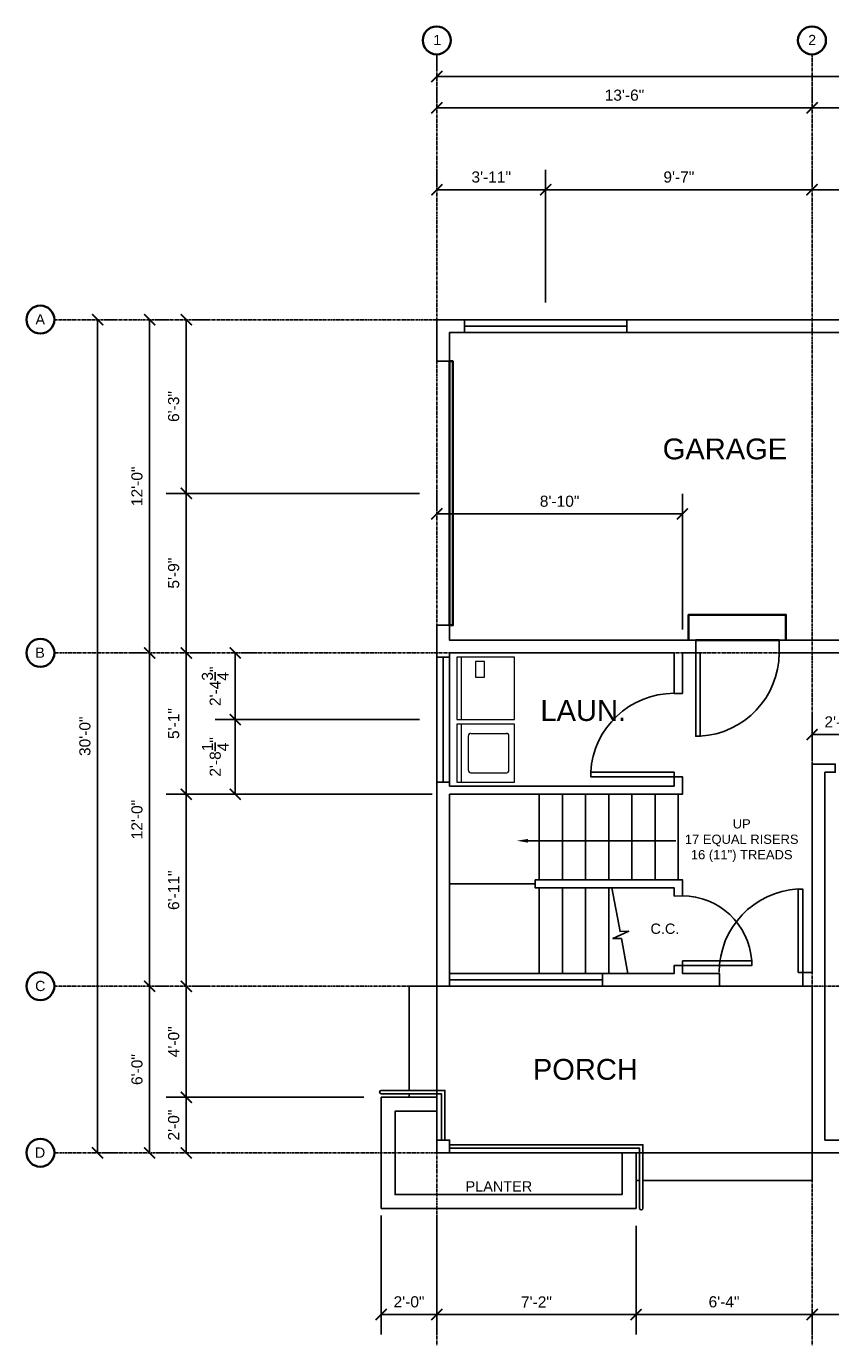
# Model space of a CAD drawing. Header units: inches. Extents: x 262 to 1391, y 263 to 833.
# Tile 1 of 4: x 262 to 609, y 263 to 833. Entities that reach past the tile are written whole.
import ezdxf
from ezdxf import colors
from ezdxf.entities.mleader import LeaderData, LeaderLine
from ezdxf.math import Vec2, Vec3

# ---------------------------------------------------------------- set-up
doc = ezdxf.new("R2010")
doc.units = ezdxf.units.IN
doc.header["$MEASUREMENT"] = 0
doc.linetypes.add('CENTER', pattern=[2, 1.25, -0.25, 0.25, -0.25])
for name, color, linetype in [('A-DIM', 1, 'Continuous'), ('A-DOOR', 2, 'Continuous'), ('A-EQUIPMENT', 6, 'Continuous'), ('A-GLAZING', 3, 'Continuous'), ('A-GRID', 7, 'CENTER'), ('A-GRID-LABEL', 7, 'Continuous'), ('A-LABEL', 7, 'Continuous'), ('A-MISC', 4, 'Continuous'), ('A-ROOM-LABEL', 7, 'Continuous'), ('A-STAIR', 6, 'Continuous'), ('A-WALL', 5, 'Continuous')]:
    doc.layers.add(name, color=color, linetype=linetype)
doc.styles.add('Annotative', font='arial.ttf')
doc.styles.add('PDF Arial', font='arial.ttf')
doc.styles.get("Standard").update_dxf_attribs({"font": 'arial.ttf'})
doc.dimstyles.new('Arch-Dim', dxfattribs={"dimtxt": 0.1, "dimasz": 0.1, "dimexe": 0.18, "dimexo": 0.0625, "dimgap": 0.0625, "dimtad": 1, "dimdec": 0, "dimzin": 3, "dimdsep": 46, "dimlunit": 4, "dimtxsty": 'Standard', "dimblk": 'ARCHTICK', "dimcen": 0, "dimadec": 0, "dimazin": 0, "dimtfac": 1, "dimtdec": 0, "dimtofl": 0, "dimtmove": 0, "dimatfit": 3, "dimfxl": 1, "dimtolj": 1, "dimtzin": 0, "dimarcsym": 0})

# ---------------------------------------------------------------- blocks, each defined once
blk = doc.blocks.new('_ArchTick')
at = {"color": 0, "linetype": 'ByBlock', "const_width": 0.15}
blk.add_lwpolyline([(-0.5, -0.5), (0.5, 0.5)], dxfattribs=at)
blk = doc.blocks.new('*D98')
at = {"layer": 'A-DIM', "color": 0, "lineweight": -2, "transparency": 16777216}
for p, q in [((438.95, 800.91), (438.95, 806.55)), ((600.95, 800.91), (600.95, 806.55)), ((438.95, 797.91), (600.95, 797.91))]:
    blk.add_line(p, q, dxfattribs=at)
at = {"layer": 'Defpoints', "color": 0, "transparency": 16777216}
for p in [(438.95, 797.91), (600.95, 797.91), (600.95, 797.91)]:
    blk.add_point(p, dxfattribs=at)
at = {"layer": 'A-DIM', "color": 0, "lineweight": -2, "transparency": 16777216, "xscale": 4.800000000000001, "yscale": 4.800000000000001, "zscale": 4.800000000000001, "rotation": 180}
blk.add_blockref('_ArchTick', (438.95, 797.91), dxfattribs=at)
at = {"layer": 'A-DIM', "color": 0, "lineweight": -2, "transparency": 16777216, "xscale": 4.800000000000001, "yscale": 4.800000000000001, "zscale": 4.800000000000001}
blk.add_blockref('_ArchTick', (600.95, 797.91), dxfattribs=at)
at = {"layer": 'A-DIM', "color": 0, "transparency": 16777216, "insert": (519.95, 803.36), "char_height": 4.8, "attachment_point": 5}
blk.add_mtext('\\A1;13\'-6"', dxfattribs=at)
blk = doc.blocks.new('*D99')
at = {"layer": 'A-DIM', "color": 0, "lineweight": -2, "transparency": 16777216}
for p, q in [((600.95, 800.91), (600.95, 806.55)), ((702.94, 800.91), (702.94, 806.55)), ((600.95, 797.91), (702.94, 797.91))]:
    blk.add_line(p, q, dxfattribs=at)
at = {"layer": 'Defpoints', "color": 0, "transparency": 16777216}
for p in [(600.95, 797.91), (702.94, 797.91), (702.94, 797.91)]:
    blk.add_point(p, dxfattribs=at)
at = {"layer": 'A-DIM', "color": 0, "lineweight": -2, "transparency": 16777216, "xscale": 4.800000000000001, "yscale": 4.800000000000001, "zscale": 4.800000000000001, "rotation": 180}
blk.add_blockref('_ArchTick', (600.95, 797.91), dxfattribs=at)
at = {"layer": 'A-DIM', "color": 0, "lineweight": -2, "transparency": 16777216, "xscale": 4.800000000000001, "yscale": 4.800000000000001, "zscale": 4.800000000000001}
blk.add_blockref('_ArchTick', (702.94, 797.91), dxfattribs=at)
at = {"layer": 'A-DIM', "color": 0, "transparency": 16777216, "insert": (651.94, 803.36), "char_height": 4.8, "attachment_point": 5}
blk.add_mtext('\\A1;8\'-6"', dxfattribs=at)
blk = doc.blocks.new('*D104')
at = {"layer": 'A-DIM', "color": 0, "lineweight": -2, "transparency": 16777216}
for p, q in [((438.95, 814.43), (438.95, 820.07)), ((1238.92, 814.43), (1238.92, 820.07)), ((438.95, 811.43), (1238.92, 811.43))]:
    blk.add_line(p, q, dxfattribs=at)
at = {"layer": 'Defpoints', "color": 0, "transparency": 16777216}
for p in [(438.95, 811.43), (1238.92, 811.43), (1238.92, 811.43)]:
    blk.add_point(p, dxfattribs=at)
at = {"layer": 'A-DIM', "color": 0, "lineweight": -2, "transparency": 16777216, "xscale": 4.800000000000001, "yscale": 4.800000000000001, "zscale": 4.800000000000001, "rotation": 180}
blk.add_blockref('_ArchTick', (438.95, 811.43), dxfattribs=at)
at = {"layer": 'A-DIM', "color": 0, "lineweight": -2, "transparency": 16777216, "xscale": 4.800000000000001, "yscale": 4.800000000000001, "zscale": 4.800000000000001}
blk.add_blockref('_ArchTick', (1238.92, 811.43), dxfattribs=at)
at = {"layer": 'A-DIM', "color": 0, "transparency": 16777216, "insert": (790.77, 816.88), "char_height": 4.8, "attachment_point": 5}
blk.add_mtext('\\A1;66\'-8"', dxfattribs=at)
blk = doc.blocks.new('*D105')
at = {"layer": 'A-DIM', "color": 0, "lineweight": -2, "transparency": 16777216}
for p, q in [((438.95, 765.55), (438.95, 771.19)), ((485.91, 713.87), (485.91, 771.19)), ((438.95, 762.55), (485.91, 762.55))]:
    blk.add_line(p, q, dxfattribs=at)
at = {"layer": 'Defpoints', "color": 0, "transparency": 16777216}
for p in [(438.95, 762.55), (485.91, 762.55), (485.91, 710.87)]:
    blk.add_point(p, dxfattribs=at)
at = {"layer": 'A-DIM', "color": 0, "lineweight": -2, "transparency": 16777216, "xscale": 4.800000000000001, "yscale": 4.800000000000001, "zscale": 4.800000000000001, "rotation": 180}
blk.add_blockref('_ArchTick', (438.95, 762.55), dxfattribs=at)
at = {"layer": 'A-DIM', "color": 0, "lineweight": -2, "transparency": 16777216, "xscale": 4.800000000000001, "yscale": 4.800000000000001, "zscale": 4.800000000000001}
blk.add_blockref('_ArchTick', (485.91, 762.55), dxfattribs=at)
at = {"layer": 'A-DIM', "color": 0, "transparency": 16777216, "insert": (462.43, 768), "char_height": 4.8, "attachment_point": 5}
blk.add_mtext('\\A1;3\'-11"', dxfattribs=at)
blk = doc.blocks.new('*D106')
at = {"layer": 'A-DIM', "color": 0, "lineweight": -2, "transparency": 16777216}
for p, q in [((485.91, 713.87), (485.91, 771.19)), ((600.95, 765.55), (600.95, 771.19)), ((485.91, 762.55), (600.95, 762.55))]:
    blk.add_line(p, q, dxfattribs=at)
at = {"layer": 'Defpoints', "color": 0, "transparency": 16777216}
for p in [(600.95, 762.55), (600.95, 762.55), (485.91, 710.87)]:
    blk.add_point(p, dxfattribs=at)
at = {"layer": 'A-DIM', "color": 0, "lineweight": -2, "transparency": 16777216, "xscale": 4.800000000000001, "yscale": 4.800000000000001, "zscale": 4.800000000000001, "rotation": 180}
blk.add_blockref('_ArchTick', (485.91, 762.55), dxfattribs=at)
at = {"layer": 'A-DIM', "color": 0, "lineweight": -2, "transparency": 16777216, "xscale": 4.800000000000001, "yscale": 4.800000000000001, "zscale": 4.800000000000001}
blk.add_blockref('_ArchTick', (600.95, 762.55), dxfattribs=at)
at = {"layer": 'A-DIM', "color": 0, "transparency": 16777216, "insert": (543.43, 768), "char_height": 4.8, "attachment_point": 5}
blk.add_mtext('\\A1;9\'-7"', dxfattribs=at)
blk = doc.blocks.new('*D107')
at = {"layer": 'A-DIM', "color": 0, "lineweight": -2, "transparency": 16777216}
for p, q in [((600.95, 765.55), (600.95, 771.19)), ((646.94, 715.39), (646.94, 771.19)), ((600.95, 762.55), (646.94, 762.55))]:
    blk.add_line(p, q, dxfattribs=at)
at = {"layer": 'Defpoints', "color": 0, "transparency": 16777216}
for p in [(600.95, 762.55), (646.94, 762.55), (646.94, 712.39)]:
    blk.add_point(p, dxfattribs=at)
at = {"layer": 'A-DIM', "color": 0, "lineweight": -2, "transparency": 16777216, "xscale": 4.800000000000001, "yscale": 4.800000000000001, "zscale": 4.800000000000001, "rotation": 180}
blk.add_blockref('_ArchTick', (600.95, 762.55), dxfattribs=at)
at = {"layer": 'A-DIM', "color": 0, "lineweight": -2, "transparency": 16777216, "xscale": 4.800000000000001, "yscale": 4.800000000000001, "zscale": 4.800000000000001}
blk.add_blockref('_ArchTick', (646.94, 762.55), dxfattribs=at)
at = {"layer": 'A-DIM', "color": 0, "transparency": 16777216, "insert": (623.95, 768), "char_height": 4.8, "attachment_point": 5}
blk.add_mtext('\\A1;3\'-10"', dxfattribs=at)
blk = doc.blocks.new('*D82')
at = {"layer": 'A-DIM', "color": 0, "lineweight": -2, "transparency": 16777216}
for p, q in [((292.48, 346.4), (292.48, 706.39)), ((295.48, 706.39), (301.12, 706.39)), ((295.48, 346.4), (301.12, 346.4))]:
    blk.add_line(p, q, dxfattribs=at)
at = {"layer": 'Defpoints', "color": 0, "transparency": 16777216}
for p in [(292.48, 706.39), (292.48, 706.39), (292.48, 346.4)]:
    blk.add_point(p, dxfattribs=at)
at = {"layer": 'A-DIM', "color": 0, "lineweight": -2, "transparency": 16777216, "xscale": 4.800000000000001, "yscale": 4.800000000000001, "zscale": 4.800000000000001}
for p, rotation in [((292.48, 706.39), 90), ((292.48, 346.4), 270)]:
    blk.add_blockref('_ArchTick', p, dxfattribs=dict(at, rotation=rotation))
at = {"layer": 'A-DIM', "color": 0, "transparency": 16777216, "insert": (287.03, 526.4), "char_height": 4.8, "attachment_point": 5, "rotation": 90}
blk.add_mtext('\\A1;30\'-0"', dxfattribs=at)
blk = doc.blocks.new('*D83')
at = {"layer": 'A-DIM', "color": 0, "lineweight": -2, "transparency": 16777216}
for p, q in [((314.96, 346.4), (314.96, 418.4)), ((317.96, 418.4), (323.6, 418.4)), ((317.96, 346.4), (323.6, 346.4))]:
    blk.add_line(p, q, dxfattribs=at)
at = {"layer": 'Defpoints', "color": 0, "transparency": 16777216}
for p in [(314.96, 418.4), (314.96, 418.4), (314.96, 346.4)]:
    blk.add_point(p, dxfattribs=at)
at = {"layer": 'A-DIM', "color": 0, "lineweight": -2, "transparency": 16777216, "xscale": 4.800000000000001, "yscale": 4.800000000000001, "zscale": 4.800000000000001}
for p, rotation in [((314.96, 418.4), 90), ((314.96, 346.4), 270)]:
    blk.add_blockref('_ArchTick', p, dxfattribs=dict(at, rotation=rotation))
at = {"layer": 'A-DIM', "color": 0, "transparency": 16777216, "insert": (309.51, 382.4), "char_height": 4.8, "attachment_point": 5, "rotation": 90}
blk.add_mtext('\\A1;6\'-0"', dxfattribs=at)
blk = doc.blocks.new('*D84')
at = {"layer": 'A-DIM', "color": 0, "lineweight": -2, "transparency": 16777216}
for p, q in [((312.34, 562.4), (306.32, 562.4)), ((314.96, 418.4), (314.96, 562.4)), ((317.96, 418.4), (323.6, 418.4))]:
    blk.add_line(p, q, dxfattribs=at)
at = {"layer": 'Defpoints', "color": 0, "transparency": 16777216}
for p in [(314.96, 562.4), (315.34, 562.4), (314.96, 418.4)]:
    blk.add_point(p, dxfattribs=at)
at = {"layer": 'A-DIM', "color": 0, "lineweight": -2, "transparency": 16777216, "xscale": 4.800000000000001, "yscale": 4.800000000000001, "zscale": 4.800000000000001}
for p, rotation in [((314.96, 562.4), 90), ((314.96, 418.4), 270)]:
    blk.add_blockref('_ArchTick', p, dxfattribs=dict(at, rotation=rotation))
at = {"layer": 'A-DIM', "color": 0, "transparency": 16777216, "insert": (309.51, 490.4), "char_height": 4.8, "attachment_point": 5, "rotation": 90}
blk.add_mtext('\\A1;12\'-0"', dxfattribs=at)
blk = doc.blocks.new('*D85')
at = {"layer": 'A-DIM', "color": 0, "lineweight": -2, "transparency": 16777216}
for p, q in [((314.96, 562.4), (314.96, 706.39)), ((317.96, 706.39), (323.6, 706.39)), ((312.34, 562.4), (306.32, 562.4))]:
    blk.add_line(p, q, dxfattribs=at)
at = {"layer": 'Defpoints', "color": 0, "transparency": 16777216}
for p in [(314.96, 706.39), (314.96, 706.39), (315.34, 562.4)]:
    blk.add_point(p, dxfattribs=at)
at = {"layer": 'A-DIM', "color": 0, "lineweight": -2, "transparency": 16777216, "xscale": 4.800000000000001, "yscale": 4.800000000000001, "zscale": 4.800000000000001}
for p, rotation in [((314.96, 706.39), 90), ((314.96, 562.4), 270)]:
    blk.add_blockref('_ArchTick', p, dxfattribs=dict(at, rotation=rotation))
at = {"layer": 'A-DIM', "color": 0, "transparency": 16777216, "insert": (309.51, 634.39), "char_height": 4.8, "attachment_point": 5, "rotation": 90}
blk.add_mtext('\\A1;12\'-0"', dxfattribs=at)
blk = doc.blocks.new('*D86')
at = {"layer": 'A-DIM', "color": 0, "lineweight": -2, "transparency": 16777216}
for p, q in [((407.47, 370.4), (322.16, 370.4)), ((330.8, 346.4), (330.8, 370.4)), ((333.8, 346.4), (339.44, 346.4))]:
    blk.add_line(p, q, dxfattribs=at)
at = {"layer": 'Defpoints', "color": 0, "transparency": 16777216}
for p in [(330.8, 370.4), (410.47, 370.4), (330.8, 346.4)]:
    blk.add_point(p, dxfattribs=at)
at = {"layer": 'A-DIM', "color": 0, "lineweight": -2, "transparency": 16777216, "xscale": 4.800000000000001, "yscale": 4.800000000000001, "zscale": 4.800000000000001}
for p, rotation in [((330.8, 370.4), 90), ((330.8, 346.4), 270)]:
    blk.add_blockref('_ArchTick', p, dxfattribs=dict(at, rotation=rotation))
at = {"layer": 'A-DIM', "color": 0, "transparency": 16777216, "insert": (325.35, 358.4), "char_height": 4.8, "attachment_point": 5, "rotation": 90}
blk.add_mtext('\\A1;2\'-0"', dxfattribs=at)
blk = doc.blocks.new('*D87')
at = {"layer": 'A-DIM', "color": 0, "lineweight": -2, "transparency": 16777216}
for p, q in [((330.8, 370.4), (330.8, 418.4)), ((333.8, 418.4), (339.44, 418.4)), ((407.47, 370.4), (322.16, 370.4))]:
    blk.add_line(p, q, dxfattribs=at)
at = {"layer": 'Defpoints', "color": 0, "transparency": 16777216}
for p in [(330.8, 418.4), (330.8, 418.4), (410.47, 370.4)]:
    blk.add_point(p, dxfattribs=at)
at = {"layer": 'A-DIM', "color": 0, "lineweight": -2, "transparency": 16777216, "xscale": 4.800000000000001, "yscale": 4.800000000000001, "zscale": 4.800000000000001}
for p, rotation in [((330.8, 418.4), 90), ((330.8, 370.4), 270)]:
    blk.add_blockref('_ArchTick', p, dxfattribs=dict(at, rotation=rotation))
at = {"layer": 'A-DIM', "color": 0, "transparency": 16777216, "insert": (325.35, 394.4), "char_height": 4.8, "attachment_point": 5, "rotation": 90}
blk.add_mtext('\\A1;4\'-0"', dxfattribs=at)
blk = doc.blocks.new('*D88')
at = {"layer": 'A-DIM', "color": 0, "lineweight": -2, "transparency": 16777216}
for p, q in [((436.91, 501.36), (322.16, 501.36)), ((330.8, 418.4), (330.8, 501.36)), ((333.8, 418.4), (339.44, 418.4))]:
    blk.add_line(p, q, dxfattribs=at)
at = {"layer": 'Defpoints', "color": 0, "transparency": 16777216}
for p in [(330.8, 501.36), (439.91, 501.36), (330.8, 418.4)]:
    blk.add_point(p, dxfattribs=at)
at = {"layer": 'A-DIM', "color": 0, "lineweight": -2, "transparency": 16777216, "xscale": 4.800000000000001, "yscale": 4.800000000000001, "zscale": 4.800000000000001}
for p, rotation in [((330.8, 501.36), 90), ((330.8, 418.4), 270)]:
    blk.add_blockref('_ArchTick', p, dxfattribs=dict(at, rotation=rotation))
at = {"layer": 'A-DIM', "color": 0, "transparency": 16777216, "insert": (325.35, 459.88), "char_height": 4.8, "attachment_point": 5, "rotation": 90}
blk.add_mtext('\\A1;6\'-11"', dxfattribs=at)
blk = doc.blocks.new('*D89')
at = {"layer": 'A-DIM', "color": 0, "lineweight": -2, "transparency": 16777216}
for p, q in [((330.8, 501.36), (330.8, 562.4)), ((333.8, 562.4), (339.44, 562.4)), ((436.91, 501.36), (322.16, 501.36))]:
    blk.add_line(p, q, dxfattribs=at)
at = {"layer": 'Defpoints', "color": 0, "transparency": 16777216}
for p in [(330.8, 562.4), (330.8, 562.4), (439.91, 501.36)]:
    blk.add_point(p, dxfattribs=at)
at = {"layer": 'A-DIM', "color": 0, "lineweight": -2, "transparency": 16777216, "xscale": 4.800000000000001, "yscale": 4.800000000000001, "zscale": 4.800000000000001}
for p, rotation in [((330.8, 562.4), 90), ((330.8, 501.36), 270)]:
    blk.add_blockref('_ArchTick', p, dxfattribs=dict(at, rotation=rotation))
at = {"layer": 'A-DIM', "color": 0, "transparency": 16777216, "insert": (325.35, 531.88), "char_height": 4.8, "attachment_point": 5, "rotation": 90}
blk.add_mtext('\\A1;5\'-1"', dxfattribs=at)
blk = doc.blocks.new('*D90')
at = {"layer": 'A-DIM', "color": 0, "lineweight": -2, "transparency": 16777216}
for p, q in [((431.47, 631.35), (322.16, 631.35)), ((330.8, 562.4), (330.8, 631.35)), ((333.8, 562.4), (339.44, 562.4))]:
    blk.add_line(p, q, dxfattribs=at)
at = {"layer": 'Defpoints', "color": 0, "transparency": 16777216}
for p in [(330.8, 631.35), (434.47, 631.35), (330.8, 562.4)]:
    blk.add_point(p, dxfattribs=at)
at = {"layer": 'A-DIM', "color": 0, "lineweight": -2, "transparency": 16777216, "xscale": 4.800000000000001, "yscale": 4.800000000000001, "zscale": 4.800000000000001}
for p, rotation in [((330.8, 631.35), 90), ((330.8, 562.4), 270)]:
    blk.add_blockref('_ArchTick', p, dxfattribs=dict(at, rotation=rotation))
at = {"layer": 'A-DIM', "color": 0, "transparency": 16777216, "insert": (325.35, 596.87), "char_height": 4.8, "attachment_point": 5, "rotation": 90}
blk.add_mtext('\\A1;5\'-9"', dxfattribs=at)
blk = doc.blocks.new('*D91')
at = {"layer": 'A-DIM', "color": 0, "lineweight": -2, "transparency": 16777216}
for p, q in [((330.8, 631.35), (330.8, 706.39)), ((333.8, 706.39), (339.44, 706.39)), ((431.47, 631.35), (322.16, 631.35))]:
    blk.add_line(p, q, dxfattribs=at)
at = {"layer": 'Defpoints', "color": 0, "transparency": 16777216}
for p in [(330.8, 706.39), (330.8, 706.39), (434.47, 631.35)]:
    blk.add_point(p, dxfattribs=at)
at = {"layer": 'A-DIM', "color": 0, "lineweight": -2, "transparency": 16777216, "xscale": 4.800000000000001, "yscale": 4.800000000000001, "zscale": 4.800000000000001}
for p, rotation in [((330.8, 706.39), 90), ((330.8, 631.35), 270)]:
    blk.add_blockref('_ArchTick', p, dxfattribs=dict(at, rotation=rotation))
at = {"layer": 'A-DIM', "color": 0, "transparency": 16777216, "insert": (325.34, 668.87), "char_height": 4.8, "attachment_point": 5, "rotation": 90}
blk.add_mtext('\\A1;6\'-3"', dxfattribs=at)
blk = doc.blocks.new('*D92')
at = {"layer": 'A-DIM', "color": 0, "lineweight": -2, "transparency": 16777216}
for p, q in [((431.47, 533.6), (343.28, 533.6)), ((351.92, 501.36), (351.92, 533.6)), ((354.92, 501.36), (360.56, 501.36))]:
    blk.add_line(p, q, dxfattribs=at)
at = {"layer": 'Defpoints', "color": 0, "transparency": 16777216}
for p in [(351.92, 533.6), (434.47, 533.6), (351.92, 501.36)]:
    blk.add_point(p, dxfattribs=at)
at = {"layer": 'A-DIM', "color": 0, "lineweight": -2, "transparency": 16777216, "xscale": 4.800000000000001, "yscale": 4.800000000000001, "zscale": 4.800000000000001}
for p, rotation in [((351.92, 533.6), 90), ((351.92, 501.36), 270)]:
    blk.add_blockref('_ArchTick', p, dxfattribs=dict(at, rotation=rotation))
at = {"layer": 'A-DIM', "color": 0, "transparency": 16777216, "insert": (343.27, 517.48), "char_height": 4.8, "attachment_point": 5, "rotation": 90}
blk.add_mtext('\\A1;2\'-8{\\H1x;\\S1/4;}"', dxfattribs=at)
blk = doc.blocks.new('*D93')
at = {"layer": 'A-DIM', "color": 0, "lineweight": -2, "transparency": 16777216}
for p, q in [((351.92, 533.6), (351.92, 562.4)), ((354.92, 562.4), (360.56, 562.4)), ((431.47, 533.6), (343.28, 533.6))]:
    blk.add_line(p, q, dxfattribs=at)
at = {"layer": 'Defpoints', "color": 0, "transparency": 16777216}
for p in [(351.92, 562.4), (351.92, 562.4), (434.47, 533.6)]:
    blk.add_point(p, dxfattribs=at)
at = {"layer": 'A-DIM', "color": 0, "lineweight": -2, "transparency": 16777216, "xscale": 4.800000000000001, "yscale": 4.800000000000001, "zscale": 4.800000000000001}
for p, rotation in [((351.92, 562.4), 90), ((351.92, 533.6), 270)]:
    blk.add_blockref('_ArchTick', p, dxfattribs=dict(at, rotation=rotation))
at = {"layer": 'A-DIM', "color": 0, "transparency": 16777216, "insert": (343.26, 548), "char_height": 4.8, "attachment_point": 5, "rotation": 90}
blk.add_mtext('\\A1;2\'-4{\\H1x;\\S3/4;}"', dxfattribs=at)
blk = doc.blocks.new('*D94')
at = {"layer": 'A-DIM', "color": 0, "lineweight": -2, "transparency": 16777216}
for p, q in [((600.95, 517.4), (600.95, 535.76)), ((624.95, 517.4), (624.95, 535.76)), ((600.95, 527.12), (624.95, 527.12))]:
    blk.add_line(p, q, dxfattribs=at)
at = {"layer": 'Defpoints', "color": 0, "transparency": 16777216}
for p in [(624.95, 527.12), (600.95, 514.4), (624.95, 514.4)]:
    blk.add_point(p, dxfattribs=at)
at = {"layer": 'A-DIM', "color": 0, "lineweight": -2, "transparency": 16777216, "xscale": 4.800000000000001, "yscale": 4.800000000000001, "zscale": 4.800000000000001, "rotation": 180}
blk.add_blockref('_ArchTick', (600.95, 527.12), dxfattribs=at)
at = {"layer": 'A-DIM', "color": 0, "lineweight": -2, "transparency": 16777216, "xscale": 4.800000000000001, "yscale": 4.800000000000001, "zscale": 4.800000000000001}
blk.add_blockref('_ArchTick', (624.95, 527.12), dxfattribs=at)
at = {"layer": 'A-DIM', "color": 0, "transparency": 16777216, "insert": (612.95, 532.57), "char_height": 4.8, "attachment_point": 5}
blk.add_mtext('\\A1;2\'-0"', dxfattribs=at)
blk = doc.blocks.new('*D96')
at = {"layer": 'A-DIM', "color": 0, "lineweight": -2, "transparency": 16777216}
for p, q in [((438.95, 625.47), (438.95, 631.11)), ((544.95, 572.58), (544.95, 631.11)), ((438.95, 622.47), (544.95, 622.47))]:
    blk.add_line(p, q, dxfattribs=at)
at = {"layer": 'Defpoints', "color": 0, "transparency": 16777216}
for p in [(438.95, 622.47), (544.95, 622.47), (544.95, 569.58)]:
    blk.add_point(p, dxfattribs=at)
at = {"layer": 'A-DIM', "color": 0, "lineweight": -2, "transparency": 16777216, "xscale": 4.800000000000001, "yscale": 4.800000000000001, "zscale": 4.800000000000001, "rotation": 180}
blk.add_blockref('_ArchTick', (438.95, 622.47), dxfattribs=at)
at = {"layer": 'A-DIM', "color": 0, "lineweight": -2, "transparency": 16777216, "xscale": 4.800000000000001, "yscale": 4.800000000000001, "zscale": 4.800000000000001}
blk.add_blockref('_ArchTick', (544.95, 622.47), dxfattribs=at)
at = {"layer": 'A-DIM', "color": 0, "transparency": 16777216, "insert": (491.95, 627.92), "char_height": 4.8, "attachment_point": 5}
blk.add_mtext('\\A1;8\'-10"', dxfattribs=at)
blk = doc.blocks.new('*D60')
at = {"layer": 'A-DIM', "color": 0, "lineweight": -2, "transparency": 16777216}
for p, q in [((414.95, 319.4), (414.95, 267.93)), ((438.95, 319.4), (438.95, 267.93)), ((414.95, 276.57), (438.95, 276.57))]:
    blk.add_line(p, q, dxfattribs=at)
at = {"layer": 'Defpoints', "color": 0, "transparency": 16777216}
for p in [(414.95, 322.4), (438.95, 322.4), (438.95, 276.57)]:
    blk.add_point(p, dxfattribs=at)
at = {"layer": 'A-DIM', "color": 0, "lineweight": -2, "transparency": 16777216, "xscale": 4.800000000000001, "yscale": 4.800000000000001, "zscale": 4.800000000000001, "rotation": 180}
blk.add_blockref('_ArchTick', (414.95, 276.57), dxfattribs=at)
at = {"layer": 'A-DIM', "color": 0, "lineweight": -2, "transparency": 16777216, "xscale": 4.800000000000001, "yscale": 4.800000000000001, "zscale": 4.800000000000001}
blk.add_blockref('_ArchTick', (438.95, 276.57), dxfattribs=at)
at = {"layer": 'A-DIM', "color": 0, "transparency": 16777216, "insert": (426.95, 282.02), "char_height": 4.8, "attachment_point": 5}
blk.add_mtext('\\A1;2\'-0"', dxfattribs=at)
blk = doc.blocks.new('*D61')
at = {"layer": 'A-DIM', "color": 0, "lineweight": -2, "transparency": 16777216}
for p, q in [((438.95, 319.4), (438.95, 267.93)), ((524.95, 314.84), (524.95, 267.93)), ((438.95, 276.57), (524.95, 276.57))]:
    blk.add_line(p, q, dxfattribs=at)
at = {"layer": 'Defpoints', "color": 0, "transparency": 16777216}
for p in [(438.95, 322.4), (524.95, 317.84), (524.95, 276.57)]:
    blk.add_point(p, dxfattribs=at)
at = {"layer": 'A-DIM', "color": 0, "lineweight": -2, "transparency": 16777216, "xscale": 4.800000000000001, "yscale": 4.800000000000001, "zscale": 4.800000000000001, "rotation": 180}
blk.add_blockref('_ArchTick', (438.95, 276.57), dxfattribs=at)
at = {"layer": 'A-DIM', "color": 0, "lineweight": -2, "transparency": 16777216, "xscale": 4.800000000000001, "yscale": 4.800000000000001, "zscale": 4.800000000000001}
blk.add_blockref('_ArchTick', (524.95, 276.57), dxfattribs=at)
at = {"layer": 'A-DIM', "color": 0, "transparency": 16777216, "insert": (481.95, 281.98), "char_height": 4.8, "attachment_point": 5}
blk.add_mtext('\\A1;7\'-2"', dxfattribs=at)
blk = doc.blocks.new('*D62')
at = {"layer": 'A-DIM', "color": 0, "lineweight": -2, "transparency": 16777216}
for p, q in [((524.95, 314.84), (524.95, 267.93)), ((524.95, 276.57), (600.95, 276.57)), ((600.95, 277.17), (600.95, 267.93))]:
    blk.add_line(p, q, dxfattribs=at)
at = {"layer": 'Defpoints', "color": 0, "transparency": 16777216}
for p in [(524.95, 317.84), (600.95, 280.17), (600.95, 276.57)]:
    blk.add_point(p, dxfattribs=at)
at = {"layer": 'A-DIM', "color": 0, "lineweight": -2, "transparency": 16777216, "xscale": 4.800000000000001, "yscale": 4.800000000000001, "zscale": 4.800000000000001, "rotation": 180}
blk.add_blockref('_ArchTick', (524.95, 276.57), dxfattribs=at)
at = {"layer": 'A-DIM', "color": 0, "lineweight": -2, "transparency": 16777216, "xscale": 4.800000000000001, "yscale": 4.800000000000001, "zscale": 4.800000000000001}
blk.add_blockref('_ArchTick', (600.95, 276.57), dxfattribs=at)
at = {"layer": 'A-DIM', "color": 0, "transparency": 16777216, "insert": (562.95, 282.02), "char_height": 4.8, "attachment_point": 5}
blk.add_mtext('\\A1;6\'-4"', dxfattribs=at)
blk = doc.blocks.new('*D63')
at = {"layer": 'A-DIM', "color": 0, "lineweight": -2, "transparency": 16777216}
for p, q in [((706.94, 338.92), (706.94, 267.93)), ((600.95, 277.17), (600.95, 267.93)), ((600.95, 276.57), (706.94, 276.57))]:
    blk.add_line(p, q, dxfattribs=at)
at = {"layer": 'Defpoints', "color": 0, "transparency": 16777216}
for p in [(706.94, 341.92), (600.95, 280.17), (706.94, 276.57)]:
    blk.add_point(p, dxfattribs=at)
at = {"layer": 'A-DIM', "color": 0, "lineweight": -2, "transparency": 16777216, "xscale": 4.800000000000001, "yscale": 4.800000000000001, "zscale": 4.800000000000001, "rotation": 180}
blk.add_blockref('_ArchTick', (600.95, 276.57), dxfattribs=at)
at = {"layer": 'A-DIM', "color": 0, "lineweight": -2, "transparency": 16777216, "xscale": 4.800000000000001, "yscale": 4.800000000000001, "zscale": 4.800000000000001}
blk.add_blockref('_ArchTick', (706.94, 276.57), dxfattribs=at)
at = {"layer": 'A-DIM', "color": 0, "transparency": 16777216, "insert": (653.94, 282.02), "char_height": 4.8, "attachment_point": 5}
blk.add_mtext('\\A1;8\'-10"', dxfattribs=at)

msp = doc.modelspace()

# ---------------------------------------------------------------- linework, layer by layer
at = {"layer": 'A-DOOR', "lineweight": 35}
msp.add_lwpolyline([(444.473, 688.39), (444.473, 574.395), (445.913, 574.395), (445.913, 688.39)], close=True, dxfattribs=at)
at = {"layer": 'A-DOOR', "lineweight": 25}
for points in [[(552.708, 562.395), (552.708, 526.396), (550.708, 526.396), (550.708, 562.395)], [(541.429, 510.877), (505.43, 510.877), (505.43, 508.877), (541.429, 508.877)], [(594.947, 424.401), (594.947, 460.399), (596.947, 460.399), (596.947, 424.401)], [(544.949, 429.36), (574.947, 429.36), (574.947, 427.36), (544.949, 427.36)]]:
    msp.add_lwpolyline(points, close=True, dxfattribs=at)
for centre, radius, start, end in [((550.668, 562.435), 36.039, 273.18055, 360), ((541.389, 508.917), 36.039, 90, 176.81945), ((544.909, 427.4), 30.039, 3.81225, 90), ((596.907, 424.441), 36.039, 93.18062, 179.99997)]:
    msp.add_arc(centre, radius, start, end, dxfattribs=at)
at = {"layer": 'A-EQUIPMENT', "lineweight": 18}
for points in [[(447.592, 560.635), (447.592, 533.596), (472.552, 533.596), (472.552, 560.635)], [(459.592, 551.915), (459.592, 558.635), (455.592, 558.635), (455.592, 551.915)], [(447.592, 531.596), (447.592, 506.637), (472.552, 506.637), (472.552, 531.596)]]:
    msp.add_lwpolyline(points, close=True, dxfattribs=at)
for points in [[(449.592, 533.596), (449.592, 560.635)], [(449.592, 506.637), (449.592, 531.596)], [(452.552, 511.597), (452.552, 526.636)], [(453.592, 527.596), (469.112, 527.596)], [(470.072, 511.597), (470.072, 526.636)], [(453.592, 510.637), (469.112, 510.637)]]:
    msp.add_lwpolyline(points, dxfattribs=at)
for centre, start, end in [((453.552, 526.676), 90, 180), ((469.072, 526.676), 360, 90), ((453.552, 511.637), 180, 270), ((469.072, 511.637), 270, 0)]:
    msp.add_arc(centre, 1, start, end, dxfattribs=at)
at = {"layer": 'A-GLAZING'}
for p, q in [((450.952, 706.389), (520.95, 706.389)), ((520.95, 703.629), (450.952, 703.629)), ((450.952, 700.869), (520.95, 700.869)), ((438.953, 506.637), (438.953, 560.635)), ((441.713, 506.637), (441.713, 560.635)), ((444.473, 506.637), (444.473, 560.635)), ((510.47, 423.921), (444.473, 423.921)), ((510.47, 421.161), (444.473, 421.161)), ((510.47, 418.401), (444.473, 418.401))]:
    msp.add_line(p, q, dxfattribs=at)
at = {"layer": 'A-GRID'}
for p, q in [((438.953, 821.025), (438.953, 263.127)), ((600.946, 821.025), (600.946, 263.127)), ((273.839, 706.389), (1391.395, 706.389)), ((1391.395, 562.395), (273.839, 562.395)), ((273.839, 418.401), (1391.395, 418.401)), ((1391.395, 346.404), (273.839, 346.404))]:
    msp.add_line(p, q, dxfattribs=at)
at = {"layer": 'A-GRID-LABEL', "lineweight": 35}
for centre in [(438.913, 827.064), (600.906, 827.064), (267.8, 706.429), (267.8, 562.435), (267.8, 418.441), (267.8, 346.444)]:
    msp.add_circle(centre, 6.04, dxfattribs=at)
at = {"layer": 'A-MISC'}
for points in [[(438.953, 351.923), (438.953, 370.403), (414.954, 370.403), (414.954, 322.405), (524.949, 322.405), (524.949, 346.404), (444.473, 346.404)], [(438.953, 364.403), (420.954, 364.403), (420.954, 328.404), (518.95, 328.404), (518.95, 346.404)]]:
    msp.add_lwpolyline(points, dxfattribs=at)
at = {"layer": 'A-STAIR', "lineweight": 35}
for points in [[(547.668, 567.915), (547.668, 578.874), (589.667, 578.874), (589.667, 567.915)], [(550.708, 567.915), (586.707, 567.915)]]:
    msp.add_lwpolyline(points, dxfattribs=at)
at = {"layer": 'A-STAIR', "lineweight": 25}
for points in [[(483.191, 501.357), (483.191, 464.399)], [(493.191, 501.357), (493.191, 464.399)], [(503.19, 501.357), (503.19, 464.399)], [(513.19, 501.357), (513.19, 464.399)], [(523.189, 501.357), (523.189, 464.399)], [(533.189, 501.357), (533.189, 464.399)], [(543.189, 501.357), (543.189, 464.399)], [(493.191, 423.921), (493.191, 460.879)], [(503.19, 423.921), (503.19, 460.879)], [(513.19, 423.921), (513.19, 460.879)]]:
    msp.add_lwpolyline(points, close=True, dxfattribs=at)
for points in [[(481.431, 462.639), (444.473, 462.639)], [(483.191, 423.921), (483.191, 460.879), (483.191, 423.921)], [(514.549, 460.879), (518.07, 442), (521.83, 442.16), (514.95, 438.96), (518.63, 438.96), (521.37, 423.921)], [(426.953, 373.363), (426.953, 418.401), (438.953, 418.401), (438.953, 373.363)], [(527.909, 334.404), (600.946, 334.404), (600.946, 346.884)], [(527.909, 346.404), (600.946, 346.404)]]:
    msp.add_lwpolyline(points, dxfattribs=at)
at = {"layer": 'A-STAIR'}
for points in [[(560.948, 418.401), (596.947, 418.401)], [(426.953, 370.403), (426.953, 371.923)], [(438.953, 370.403), (438.953, 371.923)], [(524.949, 346.404), (526.469, 346.404)], [(524.949, 334.404), (526.469, 334.404)]]:
    msp.add_lwpolyline(points, dxfattribs=at)
for points in [[(442.473, 351.923), (442.473, 373.363), (414.954, 373.363, 1), (414.954, 371.923), (440.953, 371.923), (440.953, 351.923)], [(444.473, 349.924), (527.909, 349.924), (527.909, 322.445, -0.9999991), (526.469, 322.445), (526.469, 348.404), (444.473, 348.404)]]:
    msp.add_lwpolyline(points, format="xyb", dxfattribs=at)
at = {"layer": 'A-WALL'}
msp.add_lwpolyline([(450.952, 700.869), (450.952, 706.389), (438.953, 706.389), (438.953, 688.39), (444.473, 688.39), (444.473, 700.869), (450.952, 700.869)], dxfattribs=at)
for points in [[(520.95, 706.389), (520.95, 700.869), (628.945, 700.869), (628.945, 706.389)], [(664.944, 700.869), (664.944, 706.389), (720.942, 706.389), (720.942, 700.869), (702.942, 700.869), (702.942, 565.915), (706.942, 565.915), (706.942, 562.395), (586.707, 562.435), (586.707, 567.915), (697.423, 567.915), (697.423, 700.869)], [(550.708, 567.915), (550.708, 562.395), (544.949, 562.395), (544.949, 544.876), (541.429, 544.876), (541.429, 562.395), (444.473, 562.395), (444.473, 560.635), (438.953, 560.635), (438.953, 574.395), (444.473, 574.395), (444.473, 567.915)], [(658.944, 351.923), (658.944, 346.404), (600.946, 346.404), (600.946, 418.401), (596.947, 418.401), (596.947, 424.401), (600.946, 424.401), (600.946, 514.397), (610.946, 514.397), (610.946, 510.877), (606.466, 510.877), (606.466, 351.923)], [(541.429, 508.877), (544.949, 508.877), (544.949, 501.357), (444.473, 501.357), (444.473, 418.401), (438.953, 418.401), (438.953, 506.637), (444.473, 506.637), (444.473, 504.877), (541.429, 504.877)], [(481.431, 464.399), (544.949, 464.399), (544.949, 457.439), (541.429, 457.359), (541.429, 460.879), (481.431, 460.879)], [(510.47, 418.401), (510.47, 423.921), (541.429, 423.921), (541.429, 427.36), (544.949, 427.36), (544.949, 423.921), (560.948, 423.921), (560.948, 418.401), (510.47, 418.401)], [(438.953, 351.923), (444.473, 351.923), (444.473, 346.404), (438.953, 346.404)]]:
    msp.add_lwpolyline(points, close=True, dxfattribs=at)

# ---------------------------------------------------------------- texts
at = {"layer": 'A-GRID-LABEL', "char_height": 4.409, "attachment_point": 7, "style": 'PDF Arial'}
for s, insert in [('1', (437.433, 825.025)), ('2', (599.266, 825.025)), ('A', (265.68, 704.309)), ('B', (265.6, 560.315)), ('C', (265.52, 416.247)), ('D', (265.44, 344.324))]:
    msp.add_mtext(s, dxfattribs=dict(at, insert=insert))
at = {"layer": 'A-LABEL', "insert": (451.352, 329.684), "char_height": 4.4665, "attachment_point": 7, "style": 'PDF Arial'}
msp.add_mtext('PLANTER', dxfattribs=at)
at = {"layer": 'A-ROOM-LABEL', "attachment_point": 7, "style": 'PDF Arial'}
for s, insert, char_height in [('GARAGE', (536.469, 645.921), 8.9903), ('LAUN.', (483.671, 532.885), 8.9903), ('C.C.', (531.189, 440.965), 4.4665), ('PORCH', (480.391, 377.852), 8.9903)]:
    msp.add_mtext(s, dxfattribs=dict(at, insert=insert, char_height=char_height))

# ---------------------------------------------------------------- dimensions: what is measured, and where the dimension line sits
at = {"layer": 'A-DIM'}
dim = msp.add_linear_dim(base=(1238.921, 811.425), p1=(438.953, 811.425), p2=(1238.921, 811.425), dimstyle='Arch-Dim', dxfattribs=at)
dim.commit()
dim.dimension.update_dxf_attribs({"geometry": '*D104', "text_midpoint": (790.771, 811.425), "dimtype": 160})
for base, p1, p2, picture, middle in [((600.946, 797.906), (438.953, 797.906), (600.946, 797.906), '*D98', (519.95, 803.358)), ((702.942, 797.906), (600.946, 797.906), (702.942, 797.906), '*D99', (651.944, 803.356)), ((485.911, 762.547), (438.953, 762.547), (485.911, 710.869), '*D105', (462.432, 767.999)), ((600.946, 762.547), (485.911, 710.869), (600.946, 762.547), '*D106', (543.429, 767.998)), ((646.945, 762.547), (600.946, 762.547), (646.945, 712.389), '*D107', (623.945, 767.999)), ((544.949, 622.473), (438.953, 622.473), (544.949, 569.577), '*D96', (491.951, 627.923)), ((624.945, 527.116), (600.946, 514.397), (624.945, 514.397), '*D94', (612.946, 532.567)), ((706.942, 276.566), (600.946, 280.166), (706.942, 341.924), '*D63', (653.944, 282.017)), ((438.953, 276.566), (414.954, 322.405), (438.953, 322.405), '*D60', (426.953, 282.017)), ((524.949, 276.566), (438.953, 322.405), (524.949, 317.845), '*D61', (481.951, 281.976)), ((600.946, 276.566), (524.949, 317.845), (600.946, 280.166), '*D62', (562.948, 282.017))]:
    dim = msp.add_linear_dim(base=base, p1=p1, p2=p2, dimstyle='Arch-Dim', dxfattribs=at)
    dim.commit()
    dim.dimension.update_dxf_attribs({"geometry": picture, "text_midpoint": middle})
for base, p1, p2, picture, middle in [((292.479, 706.389), (292.479, 346.404), (292.479, 706.389), '*D82', (287.026, 526.396)), ((314.958, 706.389), (315.338, 562.395), (314.958, 706.389), '*D85', (309.507, 634.392)), ((330.797, 706.389), (434.473, 631.352), (330.797, 706.389), '*D91', (325.345, 668.871)), ((330.797, 631.352), (330.797, 562.395), (434.473, 631.352), '*D90', (325.346, 596.874)), ((314.958, 562.395), (314.958, 418.401), (315.338, 562.395), '*D84', (309.507, 490.398)), ((330.797, 562.395), (439.913, 501.357), (330.797, 562.395), '*D89', (325.346, 531.876)), ((330.797, 501.357), (330.797, 418.401), (439.913, 501.357), '*D88', (325.346, 459.879)), ((314.958, 418.401), (314.958, 346.404), (314.958, 418.401), '*D83', (309.507, 382.402)), ((330.797, 418.401), (410.474, 370.403), (330.797, 418.401), '*D87', (325.346, 394.402)), ((330.797, 370.403), (330.797, 346.404), (410.474, 370.403), '*D86', (325.346, 358.403))]:
    dim = msp.add_linear_dim(base=base, p1=p1, p2=p2, angle=90, dimstyle='Arch-Dim', dxfattribs=at)
    dim.commit()
    dim.dimension.update_dxf_attribs({"geometry": picture, "text_midpoint": middle})
for base, p1, p2, picture, middle in [((351.916, 562.395), (434.473, 533.596), (351.916, 562.395), '*D93', (343.264, 547.996)), ((351.916, 533.596), (351.916, 501.357), (434.473, 533.596), '*D92', (343.266, 517.477))]:
    dim = msp.add_linear_dim(base=base, p1=p1, p2=p2, angle=90, dimstyle='Arch-Dim', override={"dimdec": 2}, dxfattribs=at)
    dim.commit()
    dim.dimension.update_dxf_attribs({"geometry": picture, "text_midpoint": middle})

# ---------------------------------------------------------------- leaders
at = {"layer": 'A-LABEL'}
ml = msp.add_multileader_mtext('Standard', dxfattribs=at)
ml.set_content('UP\\P17 EQUAL RISERS\\P16 (11") TREADS', color=256, style='Annotative')
ml.set_leader_properties()
ml.build(insert=Vec2(0, 0))
ml.multileader.update_dxf_attribs({"text_left_attachment_type": 2, "text_right_attachment_type": 2, "dogleg_length": 0.36, "arrow_head_size": 4.8, "scale": 48})
ctx = ml.context
ctx.base_point, ctx.scale, ctx.arrow_head_size, ctx.landing_gap_size, ctx.plane_origin = Vec3(542.169, 481.248), 48, 4.8, 4.32, Vec3(473.469, 481.248)
ctx.left_attachment, ctx.right_attachment, ctx.text_align_type = 2, 2, 1
notes = []
notes.append((ctx, [(0, (1, 1, 0), (524.889, 481.248), (1, 0), 17.28, [(0, [(473.469, 481.248)], 0, [])])]))
ctx.mtext.insert, ctx.mtext.alignment, ctx.mtext.flow_direction = Vec3(570.573, 490.572), 2, 5
for ctx, leaders in notes:
    for number, flags, end, landing, length, lines in leaders:
        leader = LeaderData()
        leader.index, (leader.has_last_leader_line, leader.has_dogleg_vector, leader.attachment_direction) = number, flags
        leader.last_leader_point, leader.dogleg_vector, leader.dogleg_length = Vec3(end), Vec3(landing), length
        for number, points, colour, breaks in lines:
            line = LeaderLine()
            line.index, line.vertices, line.color, line.breaks = number, Vec3.list(points), colors.encode_raw_color(colour), breaks
            leader.lines.append(line)
        ctx.leaders.append(leader)

doc.saveas('drawing.dxf')
